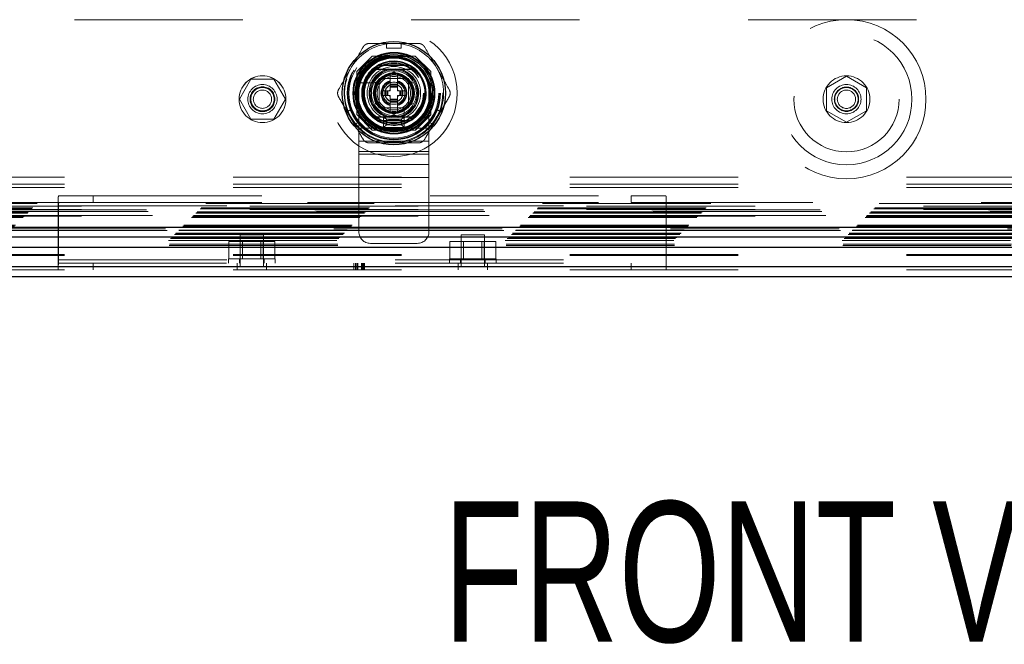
# Model space of a CAD drawing. Header units: inches. Extents: x 0.2 to 10.8, y 0.2 to 8.2.
# Tile 67 of 145: x 3.502 to 4.087, y 2.859 to 3.23. Entities that reach past the tile are written whole.
import ezdxf

# ---------------------------------------------------------------- set-up
doc = ezdxf.new("R2010")
doc.units = ezdxf.units.IN
doc.header["$MEASUREMENT"] = 0
doc.linetypes.add('HIDDEN', pattern=[0.075, 0.05, -0.025])
doc.layers.add('TEXT', color=140, linetype='Continuous')
doc.styles.add('SLDTEXTSTYLE0', font='TXT', dxfattribs={"width": 0.7})

msp = doc.modelspace()

# ---------------------------------------------------------------- linework, layer by layer
at = {"color": 7, "linetype": 'HIDDEN', "lineweight": 18}
for p, q in [((4.6344574, 3.2302645), (3.3514019, 3.2302645)), ((3.719794, 3.2161644), (3.719794, 3.2133216)), ((3.719794, 3.2161644), (3.7285429, 3.2161644)), ((3.7285429, 3.2161644), (3.7285429, 3.2133216)), ((3.719794, 3.2133216), (3.7285429, 3.2133216)), ((3.7112354, 3.208709), (3.7020963, 3.1995699)), ((3.7113353, 3.208609), (3.7021963, 3.1994699)), ((3.7369017, 3.208709), (3.7112354, 3.208709)), ((3.7370016, 3.208609), (3.7113353, 3.208609)), ((3.7341916, 3.2085091), (3.7141454, 3.2085091)), ((3.7460408, 3.1995699), (3.7369017, 3.208709)), ((3.7020963, 3.1995699), (3.7020963, 3.1739036)), ((3.7021963, 3.1994699), (3.7021963, 3.1738036)), ((3.7132324, 3.1929508), (3.7241685, 3.1992648)), ((3.7241685, 3.1992648), (3.7351046, 3.1929508)), ((3.7461407, 3.1994699), (3.7460408, 3.1995699)), ((3.7460408, 3.1739036), (3.7460408, 3.1995699)), ((3.7461407, 3.1738036), (3.7461407, 3.1994699)), ((3.6392921, 3.1949034), (3.6324601, 3.1830701)), ((3.6529561, 3.1949034), (3.6392921, 3.1949034)), ((3.659788, 3.1830701), (3.6529561, 3.1949034)), ((3.7022962, 3.1966599), (3.7022962, 3.1766137)), ((3.715108, 3.192761), (3.7060366, 3.192761)), ((3.7132324, 3.1803228), (3.7132324, 3.1929508)), ((3.7329196, 3.1953879), (3.7154196, 3.1953879)), ((3.7154196, 3.1953879), (3.7154196, 3.1778879)), ((3.7154196, 3.1930145), (3.7154196, 3.180259)), ((3.7305462, 3.1953857), (3.7177907, 3.1953857)), ((3.7219813, 3.1919955), (3.7219813, 3.198002)), ((3.7263557, 3.1919955), (3.7263557, 3.198002)), ((3.7329174, 3.180259), (3.7329174, 3.1930145)), ((3.7329196, 3.1778879), (3.7329196, 3.1953879)), ((3.7351046, 3.1929508), (3.7351046, 3.1803228)), ((3.7460408, 3.1766137), (3.7460408, 3.1966599)), ((3.9929296, 3.1967063), (3.9810963, 3.1898743)), ((4.004763, 3.1898743), (3.9929296, 3.1967063)), ((3.7033362, 3.1866379), (3.7033362, 3.1658046)), ((3.7176068, 3.1879491), (3.7176068, 3.1853245)), ((3.7188098, 3.1879491), (3.7176068, 3.1879491)), ((3.7188098, 3.1879491), (3.7188098, 3.1853245)), ((3.7192472, 3.1879491), (3.7188098, 3.1879491)), ((3.7192472, 3.1879491), (3.7192472, 3.1853245)), ((3.7194394, 3.1879491), (3.7192472, 3.1879491)), ((3.7201487, 3.1879491), (3.7194394, 3.1879491)), ((3.7194394, 3.1879491), (3.7194394, 3.1853245)), ((3.7206126, 3.1879491), (3.7201487, 3.1879491)), ((3.7201487, 3.1879491), (3.7201487, 3.1853245)), ((3.7219813, 3.1879491), (3.7206126, 3.1879491)), ((3.7206126, 3.1879491), (3.7206126, 3.1853245)), ((3.7263557, 3.1919955), (3.7219813, 3.1919955)), ((3.7219813, 3.1915581), (3.7219813, 3.1919955)), ((3.7263557, 3.1915581), (3.7219813, 3.1915581)), ((3.7219813, 3.1913659), (3.7219813, 3.1915581)), ((3.7219813, 3.1906566), (3.7219813, 3.1913659)), ((3.7263557, 3.1913659), (3.7219813, 3.1913659)), ((3.7219813, 3.1901926), (3.7219813, 3.1906566)), ((3.7263557, 3.1906566), (3.7219813, 3.1906566)), ((3.7263557, 3.1901926), (3.7219813, 3.1901926)), ((3.7219813, 3.1879491), (3.7219813, 3.1901926)), ((3.7263557, 3.1915581), (3.7263557, 3.1919955)), ((3.7263557, 3.1913659), (3.7263557, 3.1915581)), ((3.7263557, 3.1906566), (3.7263557, 3.1913659)), ((3.7263557, 3.1901926), (3.7263557, 3.1906566)), ((3.7263557, 3.1879491), (3.7263557, 3.1901926)), ((3.7277243, 3.1879491), (3.7263557, 3.1879491)), ((3.7277243, 3.1879491), (3.7277243, 3.1853245)), ((3.7281883, 3.1879491), (3.7277243, 3.1879491)), ((3.7288976, 3.1879491), (3.7281883, 3.1879491)), ((3.7281883, 3.1879491), (3.7281883, 3.1853245)), ((3.7288976, 3.1879491), (3.7288976, 3.1853245)), ((3.7290897, 3.1879491), (3.7288976, 3.1879491)), ((3.7290897, 3.1879491), (3.7290897, 3.1853245)), ((3.7295272, 3.1879491), (3.7290897, 3.1879491)), ((3.7295272, 3.1879491), (3.7295272, 3.1853245)), ((3.7307302, 3.1879491), (3.7295272, 3.1879491)), ((3.7307302, 3.1879491), (3.7307302, 3.1853245)), ((3.7450029, 3.1866379), (3.7450029, 3.1658046)), ((3.9810963, 3.1898743), (3.9810963, 3.1762103)), ((4.004763, 3.1762103), (4.004763, 3.1898743)), ((3.6324601, 3.1830701), (3.6392921, 3.1712367)), ((3.6529561, 3.1712367), (3.659788, 3.1830701)), ((3.7188098, 3.1853245), (3.7176068, 3.1853245)), ((3.7192472, 3.1853245), (3.7188098, 3.1853245)), ((3.7194394, 3.1853245), (3.7192472, 3.1853245)), ((3.7201487, 3.1853245), (3.7194394, 3.1853245)), ((3.7206126, 3.1853245), (3.7201487, 3.1853245)), ((3.7219813, 3.1853245), (3.7206126, 3.1853245)), ((3.7219813, 3.1830809), (3.7219813, 3.1853245)), ((3.7263557, 3.1830809), (3.7219813, 3.1830809)), ((3.7219813, 3.182617), (3.7219813, 3.1830809)), ((3.7219813, 3.1819077), (3.7219813, 3.182617)), ((3.7263557, 3.182617), (3.7219813, 3.182617)), ((3.7263557, 3.1819077), (3.7219813, 3.1819077)), ((3.7219813, 3.1817155), (3.7219813, 3.1819077)), ((3.7263557, 3.1817155), (3.7219813, 3.1817155)), ((3.7219813, 3.1812781), (3.7219813, 3.1817155)), ((3.7263557, 3.1812781), (3.7219813, 3.1812781)), ((3.7219813, 3.1752716), (3.7219813, 3.1812781)), ((3.7277243, 3.1853245), (3.7263557, 3.1853245)), ((3.7263557, 3.1830809), (3.7263557, 3.1853245)), ((3.7263557, 3.182617), (3.7263557, 3.1830809)), ((3.7263557, 3.1819077), (3.7263557, 3.182617)), ((3.7263557, 3.1817155), (3.7263557, 3.1819077)), ((3.7263557, 3.1812781), (3.7263557, 3.1817155)), ((3.7263557, 3.1752716), (3.7263557, 3.1812781)), ((3.7281883, 3.1853245), (3.7277243, 3.1853245)), ((3.7288976, 3.1853245), (3.7281883, 3.1853245)), ((3.7290897, 3.1853245), (3.7288976, 3.1853245)), ((3.7295272, 3.1853245), (3.7290897, 3.1853245)), ((3.7307302, 3.1853245), (3.7295272, 3.1853245)), ((3.6964096, 3.1756614), (3.6988715, 3.1770828)), ((3.7007841, 3.1680846), (3.6964096, 3.1756614)), ((3.703246, 3.169506), (3.6988715, 3.1770828)), ((3.7241685, 3.1740088), (3.7132324, 3.1803228)), ((3.7154196, 3.1778879), (3.7329196, 3.1778879)), ((3.7177907, 3.1778879), (3.7305462, 3.1778879)), ((3.7218778, 3.1753314), (3.7219813, 3.1752716)), ((3.7351046, 3.1803228), (3.7241685, 3.1740088)), ((3.7263557, 3.1752716), (3.7264592, 3.1753314)), ((3.7302927, 3.1685049), (3.7302927, 3.1775763)), ((3.7494654, 3.1770828), (3.745091, 3.169506)), ((3.7475529, 3.1680846), (3.7519273, 3.1756614)), ((3.7494654, 3.1770828), (3.7519273, 3.1756614)), ((3.9810963, 3.1762103), (3.9929296, 3.1693783)), ((3.9929296, 3.1693783), (4.004763, 3.1762103)), ((3.6392921, 3.1712367), (3.6529561, 3.1712367)), ((3.7007841, 3.1680846), (3.703246, 3.169506)), ((3.7020963, 3.1739036), (3.7112354, 3.1647645)), ((3.7180585, 3.1728879), (3.7302807, 3.1728879)), ((3.7197251, 3.1712212), (3.7180585, 3.1728879)), ((3.7180585, 3.1662212), (3.7180585, 3.1728879)), ((3.7197251, 3.1712212), (3.728614, 3.1712212)), ((3.7197251, 3.1678879), (3.7197251, 3.1712212)), ((3.728614, 3.1712212), (3.7302807, 3.1728879)), ((3.728614, 3.1712212), (3.728614, 3.1678879)), ((3.7302807, 3.1728879), (3.7302807, 3.1662212)), ((3.7369017, 3.1647645), (3.7460408, 3.1739036)), ((3.7370016, 3.1646646), (3.7461407, 3.1738036)), ((3.745091, 3.169506), (3.7475529, 3.1680846)), ((3.7033362, 3.1658046), (3.7450029, 3.1658046)), ((3.7033362, 3.1658046), (3.7033362, 3.1503536)), ((3.7033362, 3.1658046), (3.7450029, 3.1658046)), ((3.7112354, 3.1647645), (3.7113353, 3.1646646)), ((3.7112354, 3.1647645), (3.7369017, 3.1647645)), ((3.7113353, 3.1646646), (3.7370016, 3.1646646)), ((3.7141454, 3.1647645), (3.7341916, 3.1647645)), ((3.7197251, 3.1678879), (3.7180585, 3.1662212)), ((3.7302807, 3.1662212), (3.7180585, 3.1662212)), ((3.728614, 3.1678879), (3.7197251, 3.1678879)), ((3.728614, 3.1678879), (3.7302807, 3.1662212)), ((3.7450029, 3.1658046), (3.7450029, 3.1503536)), ((3.7033362, 3.1580791), (3.7450029, 3.1580791)), ((3.7033362, 3.1520417), (3.7450029, 3.1520417)), ((3.7033362, 3.1503536), (3.7450029, 3.1503536)), ((3.7033362, 3.1503536), (3.7033362, 3.1443162)), ((3.7450029, 3.1503536), (3.7450029, 3.1443162)), ((3.7033362, 3.1443162), (3.7450029, 3.1443162)), ((3.7033362, 3.1443162), (3.7033362, 3.1365907)), ((3.7450029, 3.1443162), (3.7450029, 3.1365907)), ((3.2286419, 3.1366959), (4.7572074, 3.1366959)), ((3.7033362, 3.1365907), (3.7450029, 3.1365907)), ((3.7033362, 3.1365907), (3.7033362, 3.1044157)), ((3.7033362, 3.1365907), (3.7450029, 3.1365907)), ((3.7450029, 3.1365907), (3.7450029, 3.1044157)), ((3.2286419, 3.1326959), (4.7572074, 3.1326959)), ((3.2286419, 3.1306959), (4.7572074, 3.1306959)), ((3.2286419, 3.1306959), (4.7572074, 3.1306959)), ((3.5248373, 3.0829184), (3.5248373, 3.1237822)), ((3.5253169, 3.1257514), (3.5456707, 3.1257514)), ((3.5456707, 3.1257514), (3.5456707, 3.1217514)), ((3.5456707, 3.1257514), (3.8651151, 3.1257514)), ((3.8651151, 3.1217514), (3.8651151, 3.1257514)), ((3.8651151, 3.1257514), (3.8854689, 3.1257514)), ((3.8859485, 3.1237822), (3.8859485, 3.0829184)), ((4.777311, 3.1173573), (3.208495, 3.1173573)), ((4.7772744, 3.1173864), (3.2085435, 3.1173864)), ((3.2091623, 3.1179972), (4.7766598, 3.1179972)), ((3.2096777, 3.1185126), (4.7761445, 3.1185126)), ((3.2124047, 3.1212395), (4.7734175, 3.1212395)), ((4.7729429, 3.1217286), (3.2128829, 3.1217286)), ((4.7386241, 3.1195979), (3.2472352, 3.1195979)), ((4.7386241, 3.1195979), (3.2472352, 3.1195979)), ((4.7386241, 3.1175979), (3.2472352, 3.1175979)), ((3.5248373, 3.1197514), (3.8859485, 3.1197514)), ((3.5249813, 3.1197514), (3.5249813, 3.0877514)), ((3.5249813, 3.1197514), (3.8858046, 3.1197514)), ((3.5456707, 3.1217514), (3.5253169, 3.1217514)), ((3.5456707, 3.1217514), (3.8651151, 3.1217514)), ((3.8854689, 3.1217514), (3.8651151, 3.1217514)), ((3.8858046, 3.0877514), (3.8858046, 3.1197514)), ((3.203998, 3.1128329), (4.7818242, 3.1128329)), ((3.2045535, 3.1133884), (4.7812686, 3.1133884)), ((3.2045699, 3.1133845), (4.7812626, 3.1133845)), ((3.204664, 3.1134945), (4.7811515, 3.1134945)), ((3.2048313, 3.1136662), (4.7809909, 3.1136662)), ((3.2048313, 3.1136662), (4.7809909, 3.1136662)), ((4.7807286, 3.1139527), (3.2050872, 3.1139527)), ((3.2051091, 3.113944), (4.7807131, 3.113944)), ((3.2066369, 3.1154718), (4.7791853, 3.1154718)), ((3.2066369, 3.1154718), (4.7791853, 3.1154718)), ((3.2067975, 3.1156324), (4.7790247, 3.1156324)), ((3.207417, 3.1162519), (4.7784052, 3.1162519)), ((4.7782131, 3.116444), (3.2076091, 3.116444)), ((4.7386241, 3.1135979), (3.2472352, 3.1135979)), ((4.7894755, 3.1051886), (3.1963487, 3.1051886)), ((3.1964036, 3.1052046), (4.7894185, 3.1052046)), ((3.1965073, 3.1053422), (4.7893148, 3.1053422)), ((4.7885245, 3.1061212), (3.1972982, 3.1061212)), ((3.1980533, 3.1068882), (4.7877689, 3.1068882)), ((3.1983671, 3.1071742), (4.7874551, 3.1071742)), ((3.1989216, 3.1077564), (4.7869006, 3.1077564)), ((3.1994087, 3.1082436), (4.7864135, 3.1082436)), ((3.1903473, 3.0991482), (4.7954749, 3.0991482)), ((3.1914759, 3.1003108), (4.7943463, 3.1003108)), ((3.1921318, 3.1009705), (4.7936879, 3.1009705)), ((3.1939757, 3.1028106), (4.7918464, 3.1028106)), ((3.1945184, 3.1033533), (4.7913038, 3.1033533)), ((3.1946182, 3.103453), (4.791204, 3.103453)), ((3.1947725, 3.1036047), (4.7910402, 3.1036047)), ((3.6467262, 3.1025848), (3.6328373, 3.1025848)), ((3.6328373, 3.1025848), (3.6328373, 3.0834876)), ((3.6467262, 3.0834876), (3.6467262, 3.1025848)), ((3.7779485, 3.1025848), (3.7640596, 3.1025848)), ((3.7640596, 3.1025848), (3.7640596, 3.0834876)), ((3.7779485, 3.0834876), (3.7779485, 3.1025848)), ((3.1908097, 3.0961762), (4.7950125, 3.0961762)), ((3.190881, 3.0969317), (4.7949412, 3.0969317)), ((3.6261178, 3.0882514), (3.6261178, 3.0985292)), ((3.6329498, 3.0985292), (3.6261178, 3.0985292)), ((3.6329498, 3.0882514), (3.6329498, 3.0985292)), ((3.6466138, 3.0985292), (3.6329498, 3.0985292)), ((3.6343401, 3.0985292), (3.6343401, 3.0882514)), ((3.6452235, 3.0882514), (3.6452235, 3.0985292)), ((3.6466138, 3.0882514), (3.6466138, 3.0985292)), ((3.6534457, 3.0985292), (3.6466138, 3.0985292)), ((3.6534457, 3.0882514), (3.6534457, 3.0985292)), ((3.7102807, 3.0974712), (3.7380585, 3.0974712)), ((3.7573401, 3.0882514), (3.7573401, 3.0985292)), ((3.764172, 3.0985292), (3.7573401, 3.0985292)), ((3.764172, 3.0882514), (3.764172, 3.0985292)), ((3.777836, 3.0985292), (3.764172, 3.0985292)), ((3.7655623, 3.0985292), (3.7655623, 3.0882514)), ((3.7764457, 3.0882514), (3.7764457, 3.0985292)), ((3.777836, 3.0882514), (3.777836, 3.0985292)), ((3.784668, 3.0985292), (3.777836, 3.0985292)), ((3.784668, 3.0882514), (3.784668, 3.0985292)), ((3.2286419, 3.0908408), (4.7572074, 3.0908408)), ((3.2286419, 3.090219), (4.7572074, 3.090219)), ((3.5248373, 3.0877514), (3.8859485, 3.0877514)), ((3.5249813, 3.0877514), (3.8858046, 3.0877514)), ((3.6258929, 3.0882514), (3.6536707, 3.0882514)), ((3.6258929, 3.0882514), (3.6258929, 3.0857514)), ((3.6324207, 3.0882514), (3.6324207, 3.0857514)), ((3.6471429, 3.0857514), (3.6471429, 3.0882514)), ((3.6536707, 3.0857514), (3.6536707, 3.0882514)), ((3.7571151, 3.0882514), (3.7848929, 3.0882514)), ((3.7571151, 3.0882514), (3.7571151, 3.0857514)), ((3.7636429, 3.0882514), (3.7636429, 3.0857514)), ((3.7783651, 3.0857514), (3.7783651, 3.0882514)), ((3.7848929, 3.0857514), (3.7848929, 3.0882514)), ((3.2286419, 3.0837514), (4.7572074, 3.0837514)), ((3.2286419, 3.0817514), (4.7572074, 3.0817514)), ((3.5248373, 3.0857514), (3.8859485, 3.0857514)), ((3.5248373, 3.0829184), (3.5248373, 3.0817514)), ((3.5456707, 3.0817514), (3.5456707, 3.0857514)), ((3.6311012, 3.0817514), (3.6311012, 3.0857514)), ((3.6484623, 3.0834876), (3.6311012, 3.0834876)), ((3.6484623, 3.0817514), (3.6484623, 3.0857514)), ((3.7003957, 3.0817514), (3.7003957, 3.0857514)), ((3.7014361, 3.0817514), (3.7014361, 3.0857514)), ((3.7021676, 3.0817514), (3.7021676, 3.0857514)), ((3.7027232, 3.0817514), (3.7027232, 3.0857514)), ((3.7049431, 3.0817514), (3.7049431, 3.0857514)), ((3.7054043, 3.0817514), (3.7054043, 3.0857514)), ((3.7057583, 3.0817514), (3.7057583, 3.0857514)), ((3.7064113, 3.0817514), (3.7064113, 3.0857514)), ((3.7067664, 3.0817514), (3.7067664, 3.0857514)), ((3.7623235, 3.0817514), (3.7623235, 3.0857514)), ((3.7796846, 3.0834876), (3.7623235, 3.0834876)), ((3.7796846, 3.0817514), (3.7796846, 3.0857514)), ((3.8651151, 3.0857514), (3.8651151, 3.0817514)), ((3.8859485, 3.0829184), (3.8859485, 3.0817514))]:
    msp.add_line(p, q, dxfattribs=at)
at = {"color": 7, "linetype": 'Continuous', "lineweight": 25}
for p, q in [((3.7332938, 3.203041), (3.7150432, 3.203041)), ((3.7332938, 3.1702326), (3.7150432, 3.1702326)), ((3.1983671, 3.1071742), (4.7874551, 3.1071742)), ((3.1964036, 3.1012653), (4.7894185, 3.1012653)), ((3.1903473, 3.095209), (4.7954749, 3.095209)), ((3.2286419, 3.0837514), (4.7572074, 3.0837514)), ((3.2286419, 3.0777514), (4.7572074, 3.0777514))]:
    msp.add_line(p, q, dxfattribs=at)
at = {"color": 7, "linetype": 'HIDDEN', "lineweight": 18, "flags": 128}
for points in [[(3.7241685, 3.2161644), (3.7203144, 3.2159117), (3.719794, 3.2158385)], [(3.7285429, 3.2158385), (3.7280226, 3.2159117), (3.7241685, 3.2161644)], [(3.6966918, 3.1758243), (3.6968886, 3.1753371), (3.6985969, 3.171873)], [(3.7497401, 3.171873), (3.7514484, 3.1753371), (3.7516452, 3.1758243)], [(3.6985969, 3.171873), (3.7007427, 3.1686616), (3.7010663, 3.1682475)], [(3.7472707, 3.1682475), (3.7475943, 3.1686616), (3.7497401, 3.171873)]]:
    msp.add_lwpolyline(points, dxfattribs=at)
at = {"color": 7, "linetype": 'HIDDEN', "lineweight": 18}
for centre, radius in [((3.9929296, 3.1830423), 0.0472222), ((3.7241685, 3.1866368), 0.0376111), ((3.9929296, 3.1830423), 0.0388889), ((3.7240963, 3.1867645), 0.0291667), ((3.7241685, 3.1866368), 0.0276886), ((3.7241685, 3.1866368), 0.0276684), ((3.7241685, 3.1866368), 0.0272623), ((3.7241685, 3.1866368), 0.0266842), ((3.7241685, 3.1866368), 0.0241689), ((3.7241685, 3.1866368), 0.0240595), ((3.9929296, 3.1830423), 0.03125), ((3.7241685, 3.1866368), 0.0225284), ((3.7241685, 3.1866368), 0.0222835), ((3.7241685, 3.1866368), 0.0213255), ((3.7241685, 3.1866368), 0.0180446), ((3.7241685, 3.1866368), 0.0176072), ((3.7241685, 3.1866368), 0.0176072), ((3.7241685, 3.1866368), 0.0174978), ((3.7241685, 3.1866368), 0.0158574), ((3.7241685, 3.1866368), 0.0139983), ((3.7241685, 3.1866368), 0.0133421), ((3.6461241, 3.1830701), 0.0138889), ((3.646138, 3.1830423), 0.0138889), ((3.7241685, 3.1866368), 0.0114829), ((3.7241685, 3.1866368), 0.0109361), ((3.7241685, 3.1866368), 0.0108268), ((3.7241685, 3.1866368), 0.0099519), ((3.7241685, 3.1866368), 0.0065617), ((3.9929296, 3.1830423), 0.0138889), ((3.6461241, 3.1830701), 0.0086806), ((3.6461241, 3.1830701), 0.0073611), ((3.6461241, 3.1830701), 0.0069444), ((3.6461241, 3.1830701), 0.0054417), ((3.7241685, 3.1866368), 0.0053773), ((3.7241685, 3.1866368), 0.0052198), ((3.9929111, 3.1830701), 0.0086806), ((3.9929296, 3.1830423), 0.0072222), ((3.9929111, 3.1830701), 0.0069444), ((3.9929296, 3.1830423), 0.0054417)]:
    msp.add_circle(centre, radius, dxfattribs=at)
at = {"color": 7, "linetype": 'Continuous', "lineweight": 25}
for radius in [0.0306212, 0.0241876, 0.0238783, 0.0229659, 0.0218723, 0.0214036, 0.0120297]:
    msp.add_circle((3.7241685, 3.1866368), radius, dxfattribs=at)
at = {"color": 7, "linetype": 'HIDDEN', "lineweight": 18}
for centre, radius, start, end in [((3.7241685, 3.1866368), 0.0295276, 98.5196243, 150), ((3.7241685, 3.1866368), 0.0295276, 30, 81.4803757), ((3.7241696, 3.1866379), 0.0208333, 0, 180), ((3.7241685, 3.1866368), 0.0191382, 288.6629249, 161.3370751), ((3.7241685, 3.1866368), 0.0295276, 150, 201.4803757), ((3.7241685, 3.1866368), 0.0147638, 101.9005369, 180), ((3.7241685, 3.1866368), 0.0145451, 99.0369276, 180), ((3.7241685, 3.1866368), 0.0145451, 277.3528467, 85.552299), ((3.7241685, 3.1866368), 0.0147638, 280.98225, 77.5591528), ((3.7241685, 3.1866368), 0.0295276, 338.5196243, 30), ((3.7241685, 3.1866368), 0.0191382, 161.3370751, 288.6629249), ((3.7241685, 3.1866368), 0.0115352, 138.5459072, 161.4540928), ((3.7241685, 3.1866368), 0.0076553, 106.6015496, 253.3984504), ((3.7241685, 3.1866368), 0.0072178, 107.6397014, 252.3602986), ((3.7241685, 3.1866368), 0.0115352, 100.9302482, 101.4540928), ((3.7241685, 3.1866368), 0.0115352, 78.5459072, 79.0697518), ((3.7241685, 3.1866368), 0.0076553, 286.6015496, 73.3984504), ((3.7241685, 3.1866368), 0.0072178, 287.6397014, 72.3602986), ((3.7241685, 3.1866368), 0.0115352, 18.5459072, 41.4540928), ((3.7241685, 3.1866368), 0.0147638, 180, 259.2593124), ((3.7241685, 3.1866368), 0.0145451, 180, 264.2412475), ((3.7241685, 3.1866368), 0.0030534, 135.7524991, 154.5451681), ((3.7241685, 3.1866368), 0.0030534, 25.4548319, 44.2475009), ((3.7241685, 3.1866368), 0.0115352, 198.5459072, 221.4540928), ((3.7241685, 3.1866368), 0.0030534, 205.4548319, 224.2475009), ((3.7241685, 3.1866368), 0.0030534, 315.7524991, 334.5451681), ((3.7241685, 3.1866368), 0.0115352, 318.5459072, 341.4540928), ((3.7241685, 3.1866368), 0.0115352, 258.5459072, 259.0697518), ((3.7241685, 3.1866368), 0.0115352, 280.9302482, 281.4540928), ((3.7241685, 3.1866368), 0.0295276, 218.5196243, 270), ((3.7241685, 3.1866368), 0.0295276, 270, 321.4803757), ((3.7102807, 3.1044157), 0.0069444, 180, 270), ((3.7380585, 3.1044157), 0.0069444, 270, 0)]:
    msp.add_arc(centre, radius, start, end, dxfattribs=at)
at = {"color": 7, "linetype": 'Continuous', "lineweight": 25}
for radius, start, end in [(0.0187715, 60.9137041, 119.0862959), (0.0185914, 130.1191669, 229.8808331), (0.0185914, 310.1191669, 49.8808331), (0.0187715, 240.9137041, 299.0862959)]:
    msp.add_arc((3.7241685, 3.1866368), radius, start, end, dxfattribs=at)
at = {"color": 7, "linetype": 'HIDDEN', "lineweight": 18}
for points, knots in [([(3.7058579, 3.2139771), (3.7060496, 3.2143092), (3.7062806, 3.2146101), (3.7068201, 3.2151505), (3.7071279, 3.2153869), (3.7077872, 3.2157679), (3.7081477, 3.2159172), (3.7088824, 3.2161139), (3.7092629, 3.2161644), (3.7096463, 3.2161644)], [0, 0, 0, 0, 0.25, 0.25, 0.5, 0.5, 0.75, 0.75, 1, 1, 1, 1]), ([(3.7386906, 3.2161644), (3.739074, 3.2161644), (3.7394502, 3.2161148), (3.7401879, 3.2159178), (3.7405465, 3.2157694), (3.7412061, 3.215389), (3.7415156, 3.2151514), (3.7420534, 3.2146135), (3.7422873, 3.2143092), (3.742479, 3.2139771)], [0, 0, 0, 0, 0.25, 0.25, 0.5, 0.5, 0.75, 0.75, 1, 1, 1, 1]), ([(3.7060366, 3.192761), (3.7057405, 3.192761), (3.7054506, 3.192761), (3.7049004, 3.192761), (3.7046477, 3.192761), (3.704003, 3.192761), (3.7037413, 3.192761), (3.7037413, 3.192761)], [0, 0, 0, 0, 0.25, 0.25, 0.5, 0.5, 1, 1, 1, 1]), ([(3.6913358, 3.1844496), (3.6911441, 3.1847816), (3.690999, 3.1851321), (3.6908007, 3.1858695), (3.6907499, 3.1862542), (3.6907496, 3.1870157), (3.6908005, 3.1874026), (3.6909975, 3.1881372), (3.6911441, 3.188492), (3.6913358, 3.188824)], [0, 0, 0, 0, 0.25, 0.25, 0.5, 0.5, 0.75, 0.75, 1, 1, 1, 1]), ([(3.7570012, 3.188824), (3.7571929, 3.188492), (3.757338, 3.1881415), (3.7575363, 3.1874041), (3.7575871, 3.1870194), (3.7575874, 3.1862579), (3.7575365, 3.185871), (3.7573394, 3.1851364), (3.7571929, 3.1847816), (3.7570012, 3.1844496)], [0, 0, 0, 0, 0.25, 0.25, 0.5, 0.5, 0.75, 0.75, 1, 1, 1, 1]), ([(3.7302927, 3.1662096), (3.7302927, 3.1662096), (3.7302927, 3.1662725), (3.7302927, 3.1665104), (3.7302927, 3.166686), (3.7302927, 3.1671137), (3.7302927, 3.1673691), (3.7302927, 3.167915), (3.7302927, 3.1682091), (3.7302927, 3.1685049)], [0, 0, 0, 0, 0.25, 0.25, 0.5, 0.5, 0.75, 0.75, 1, 1, 1, 1]), ([(3.7096463, 3.1571092), (3.7092629, 3.1571092), (3.7088868, 3.1571588), (3.7081491, 3.1573558), (3.7077905, 3.1575041), (3.7071309, 3.1578846), (3.7068213, 3.1581222), (3.7062836, 3.1586601), (3.7060497, 3.1589644), (3.7058579, 3.1592965)], [0, 0, 0, 0, 0.25, 0.25, 0.5, 0.5, 0.75, 0.75, 1, 1, 1, 1]), ([(3.742479, 3.1592965), (3.7422873, 3.1589644), (3.7420564, 3.1586635), (3.7415169, 3.158123), (3.7412091, 3.1578867), (3.7405498, 3.1575057), (3.7401893, 3.1573564), (3.7394546, 3.1571597), (3.7390741, 3.1571092), (3.7386906, 3.1571092)], [0, 0, 0, 0, 0.25, 0.25, 0.5, 0.5, 0.75, 0.75, 1, 1, 1, 1]), ([(3.5248373, 3.1237822), (3.5248373, 3.1240957), (3.5248431, 3.1243739), (3.5248736, 3.1248622), (3.5248987, 3.1250739), (3.5249732, 3.1254101), (3.5250224, 3.125537), (3.5251494, 3.1257085), (3.5252266, 3.1257514), (3.5253169, 3.1257514)], [0, 0, 0, 0, 0.25, 0.25, 0.5, 0.5, 0.75, 0.75, 1, 1, 1, 1]), ([(3.8854689, 3.1257514), (3.8855591, 3.1257514), (3.8856353, 3.1257091), (3.8857616, 3.1255403), (3.8858122, 3.1254113), (3.8858868, 3.1250756), (3.8859116, 3.1248693), (3.8859426, 3.1243781), (3.8859485, 3.1240957), (3.8859485, 3.1237822)], [0, 0, 0, 0, 0.25, 0.25, 0.5, 0.5, 0.75, 0.75, 1, 1, 1, 1]), ([(3.5253169, 3.1217514), (3.5252602, 3.1217514), (3.5252096, 3.1217012), (3.5251228, 3.1215037), (3.5250874, 3.121357), (3.5250052, 3.120805), (3.5249813, 3.1202839), (3.5249813, 3.1197514)], [0, 0, 0, 0, 0.25, 0.25, 0.5, 0.5, 1, 1, 1, 1]), ([(3.8858046, 3.1197514), (3.8858046, 3.1200176), (3.8857985, 3.1202789), (3.8857729, 3.1207655), (3.8857533, 3.120988), (3.8856986, 3.1213558), (3.885663, 3.1215035), (3.8855769, 3.1217), (3.8855256, 3.1217514), (3.8854689, 3.1217514)], [0, 0, 0, 0, 0.25, 0.25, 0.5, 0.5, 0.75, 0.75, 1, 1, 1, 1]), ([(3.5249813, 3.0877514), (3.5249813, 3.087279), (3.5249745, 3.086816), (3.5249507, 3.0859082), (3.5249334, 3.0854607), (3.524897, 3.0846294), (3.5248776, 3.084237), (3.5248477, 3.0835183), (3.5248373, 3.0831984), (3.5248373, 3.0829184)], [0, 0, 0, 0, 0.25, 0.25, 0.5, 0.5, 0.75, 0.75, 1, 1, 1, 1]), ([(3.8859485, 3.0829184), (3.8859485, 3.0831984), (3.8859382, 3.0835171), (3.8859085, 3.084229), (3.885889, 3.084626), (3.8858525, 3.0854571), (3.8858354, 3.0858984), (3.8858113, 3.0868139), (3.8858046, 3.087279), (3.8858046, 3.0877514)], [0, 0, 0, 0, 0.25, 0.25, 0.5, 0.5, 0.75, 0.75, 1, 1, 1, 1])]:
    msp.add_open_spline(points, degree=3, knots=knots, dxfattribs=at)
for points in [[(3.7096463, 3.2161644), (3.7130187, 3.2161644), (3.7164002, 3.2161644), (3.719794, 3.2161644)], [(3.7285429, 3.2161644), (3.7319368, 3.2161644), (3.7353182, 3.2161644), (3.7386906, 3.2161644)], [(3.6985969, 3.2014006), (3.7010266, 3.205609), (3.703446, 3.2097994), (3.7058579, 3.2139771)], [(3.742479, 3.2139771), (3.744891, 3.2097994), (3.7473103, 3.205609), (3.7497401, 3.2014006)], [(3.6913358, 3.188824), (3.6937478, 3.1930017), (3.6961671, 3.1971921), (3.6985969, 3.2014006)], [(3.7497401, 3.2014006), (3.7521699, 3.1971921), (3.7545892, 3.1930017), (3.7570012, 3.188824)], [(3.6964096, 3.1756614), (3.6947127, 3.1786005), (3.693022, 3.181529), (3.6913358, 3.1844496)], [(3.7519273, 3.1756614), (3.7536242, 3.1786005), (3.755315, 3.181529), (3.7570012, 3.1844496)], [(3.7058579, 3.1592965), (3.7041717, 3.1622171), (3.702481, 3.1651455), (3.7007841, 3.1680846)], [(3.742479, 3.1592965), (3.7441652, 3.1622171), (3.745856, 3.1651455), (3.7475529, 3.1680846)], [(3.7241685, 3.1571092), (3.719309, 3.1571092), (3.7144703, 3.1571092), (3.7096463, 3.1571092)], [(3.7386906, 3.1571092), (3.7338667, 3.1571092), (3.729028, 3.1571092), (3.7241685, 3.1571092)]]:
    msp.add_open_spline(points, degree=3, dxfattribs=at)
at = {"color": 7, "linetype": 'Continuous', "lineweight": 25}
for points, knots in [([(3.7121886, 3.2008538), (3.7121886, 3.2008538), (3.7122238, 3.2008538), (3.7123596, 3.2008538), (3.7124619, 3.2008538), (3.7127229, 3.2008538), (3.7128804, 3.2008538), (3.7132434, 3.2008538), (3.7134499, 3.2008538), (3.7141113, 3.2008538), (3.7146193, 3.2008538), (3.7157051, 3.2008538), (3.7162745, 3.2008538), (3.7174498, 3.2008538), (3.7180595, 3.2008538), (3.7192776, 3.2008538), (3.7198889, 3.2008538), (3.7217272, 3.2008538), (3.7229584, 3.2008538), (3.7254275, 3.2008538), (3.726671, 3.2008538), (3.7291351, 3.2008538), (3.7303661, 3.2008538), (3.7321124, 3.2008538), (3.7326827, 3.2008538), (3.733758, 3.2008538), (3.7342572, 3.2008538), (3.7351339, 3.2008538), (3.7354933, 3.2008538), (3.7358802, 3.2008538), (3.7359802, 3.2008538), (3.7361136, 3.2008538), (3.7361484, 3.2008538), (3.7361484, 3.2008538)], [0, 0, 0, 0, 0.03125, 0.03125, 0.0625, 0.0625, 0.09375, 0.09375, 0.125, 0.125, 0.1875, 0.1875, 0.25, 0.25, 0.3125, 0.3125, 0.375, 0.375, 0.5, 0.5, 0.625, 0.625, 0.75, 0.75, 0.8125, 0.8125, 0.875, 0.875, 0.9375, 0.9375, 0.96875, 0.96875, 1, 1, 1, 1]), ([(3.7123108, 3.2009559), (3.7124256, 3.2010509), (3.7125808, 3.2012035), (3.7129596, 3.2015575), (3.7131832, 3.2017578), (3.7136644, 3.2021478), (3.7139257, 3.2023414), (3.7144708, 3.2027076), (3.7147529, 3.2028795), (3.7150432, 3.203041)], [0, 0, 0, 0, 0.25, 0.25, 0.5, 0.5, 0.75, 0.75, 1, 1, 1, 1]), ([(3.7360262, 3.2009559), (3.7359114, 3.2010509), (3.7357562, 3.2012035), (3.7353774, 3.2015575), (3.7351538, 3.2017578), (3.7346726, 3.2021478), (3.7344113, 3.2023414), (3.7338661, 3.2027076), (3.733584, 3.2028795), (3.7332938, 3.203041)], [0, 0, 0, 0, 0.25, 0.25, 0.5, 0.5, 0.75, 0.75, 1, 1, 1, 1]), ([(3.7361484, 3.1724198), (3.7361484, 3.1724198), (3.7361131, 3.1724198), (3.7359774, 3.1724198), (3.7358751, 3.1724198), (3.7356141, 3.1724198), (3.7354565, 3.1724198), (3.7350936, 3.1724198), (3.7348871, 3.1724198), (3.7342256, 3.1724198), (3.7337177, 3.1724198), (3.7326318, 3.1724198), (3.7320625, 3.1724198), (3.7308872, 3.1724198), (3.7302775, 3.1724198), (3.7290594, 3.1724198), (3.7284481, 3.1724198), (3.7266098, 3.1724198), (3.7253786, 3.1724198), (3.7229095, 3.1724198), (3.7216659, 3.1724198), (3.7192019, 3.1724198), (3.7179708, 3.1724198), (3.7162246, 3.1724198), (3.7156543, 3.1724198), (3.714579, 3.1724198), (3.7140798, 3.1724198), (3.7132031, 3.1724198), (3.7128437, 3.1724198), (3.7124568, 3.1724198), (3.7123568, 3.1724198), (3.7122234, 3.1724198), (3.7121886, 3.1724198), (3.7121886, 3.1724198)], [0, 0, 0, 0, 0.03125, 0.03125, 0.0625, 0.0625, 0.09375, 0.09375, 0.125, 0.125, 0.1875, 0.1875, 0.25, 0.25, 0.3125, 0.3125, 0.375, 0.375, 0.5, 0.5, 0.625, 0.625, 0.75, 0.75, 0.8125, 0.8125, 0.875, 0.875, 0.9375, 0.9375, 0.96875, 0.96875, 1, 1, 1, 1]), ([(3.7150432, 3.1702326), (3.7147532, 3.1703939), (3.7144722, 3.1705652), (3.7139314, 3.1709282), (3.7136682, 3.1711228), (3.7131843, 3.1715148), (3.7129609, 3.1717149), (3.7125827, 3.1720682), (3.7124257, 3.1722226), (3.7123108, 3.1723177)], [0, 0, 0, 0, 0.25, 0.25, 0.5, 0.5, 0.75, 0.75, 1, 1, 1, 1]), ([(3.7332938, 3.1702326), (3.7335838, 3.1703939), (3.7338647, 3.1705652), (3.7344056, 3.1709282), (3.7346688, 3.1711228), (3.7351527, 3.1715148), (3.735376, 3.1717149), (3.7357543, 3.1720682), (3.7359113, 3.1722226), (3.7360262, 3.1723177)], [0, 0, 0, 0, 0.25, 0.25, 0.5, 0.5, 0.75, 0.75, 1, 1, 1, 1])]:
    msp.add_open_spline(points, degree=3, knots=knots, dxfattribs=at)

# ---------------------------------------------------------------- texts
at = {"layer": 'TEXT', "insert": (3.998467, 2.9442498), "char_height": 0.08333333, "attachment_point": 2, "style": 'SLDTEXTSTYLE0'}
msp.add_mtext('FRONT VIEW', dxfattribs=at)

doc.saveas('drawing.dxf')
